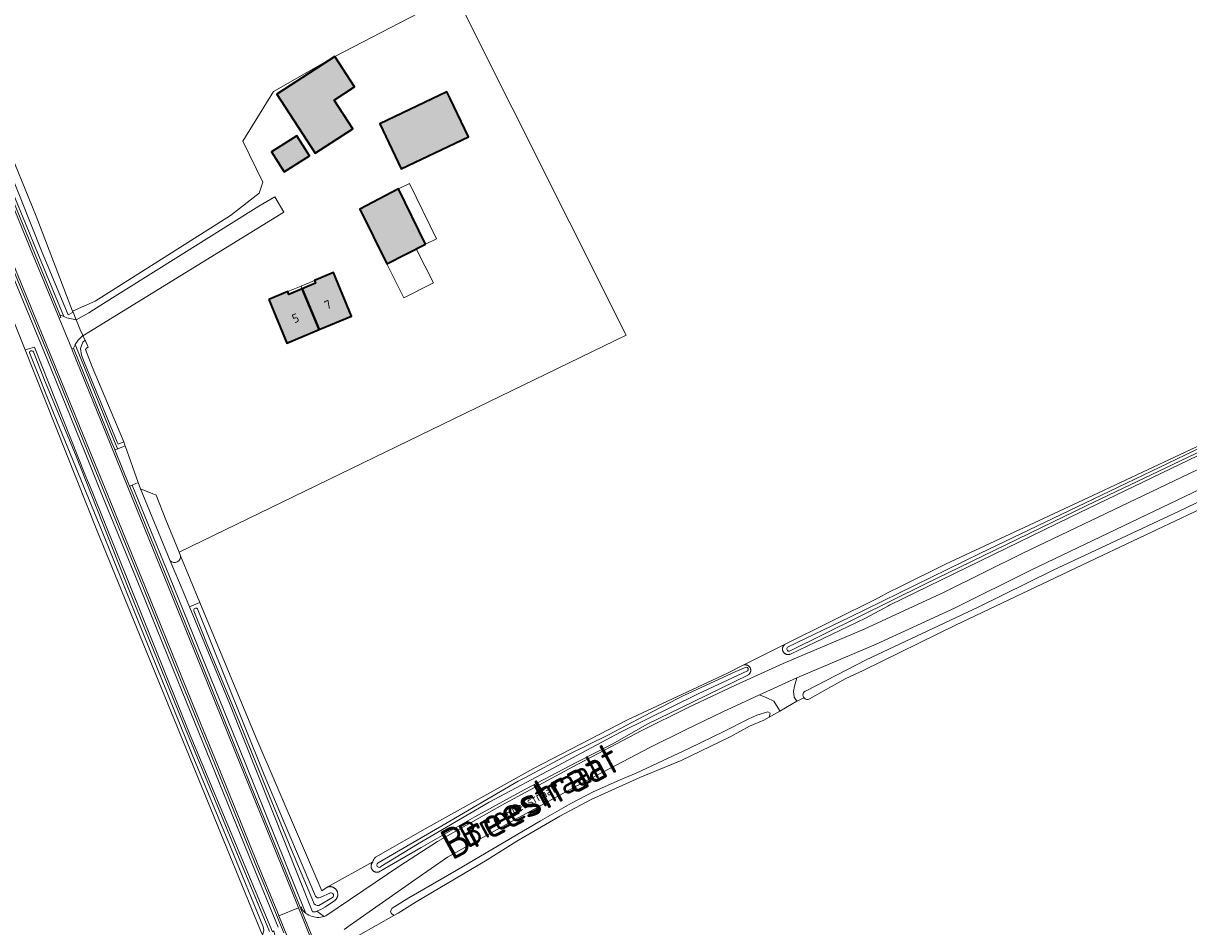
# Model space of a CAD drawing. Header units: metres. Extents: x 200031 to 204075, y 460125 to 464703.
# Tile 139 of 178: x 203114 to 203350, y 462509 to 462692. Entities that reach past the tile are written whole.
import ezdxf
from ezdxf.enums import TextEntityAlignment as Align

# ---------------------------------------------------------------- set-up
doc = ezdxf.new("R2010")
doc.units = ezdxf.units.M
doc.header["$LTSCALE"] = 2
for name, color, linetype, lineweight in [('B-WE-GR-GRAS-GV', 253, 'Continuous', 13), ('B-WE-OG-BEBOUWING-GV', 253, 'Continuous', 35), ('B-WE-OG-BEBOUWING-T18', 253, 'Continuous', 18), ('B-WE-OG-BEBOUWING_LUIFEL-GV', 253, 'Continuous', 18), ('B-WE-OG-TERREIN_CULTUURSCHEIDING-GV', 253, 'Continuous', 18), ('B-WE-OG-TERREIN_ERF-GV', 253, 'Continuous', 18), ('B-WE-OG-TOPOGRAFIE-T18', 250, 'Continuous', 18), ('B-WE-OG-TOPOGRAFIE-T25_2000', 250, 'Continuous', 18), ('B-WE-OG-TOPOGRAFIE-T25_2500', 250, 'Continuous', 18), ('B-WE-OG-WATER-GV', 253, 'Continuous', 18), ('B-WE-OG-WATER_GREPPEL-GV', 253, 'Continuous', 18), ('B-WE-OG-WATER_SLOOT-GV', 253, 'Continuous', 18), ('B-WE-OG-WEG-GV', 253, 'Continuous', 18), ('B-WE-VH-VERHARDING_ASFALT-GV', 253, 'Continuous', 18), ('B-WE-VH-VERHARDING_BETON-A', 254, 'Continuous', 25), ('B-WE-VH-VERHARDING_BETONSTRAATSTEEN-GV', 253, 'Continuous', 18), ('B-WE-VH-VERHARDING_FUNDERING_ZAND-GV', 253, 'Continuous', 18), ('B-WE-VH-VERHARDING_GRASBETONSTEEN-GV', 253, 'Continuous', 18)]:
    doc.layers.add(name, color=color, linetype=linetype, lineweight=lineweight)
doc.styles.add('NLCS-ISO-M1000-T18', font='NLCS-ISO.ttf', dxfattribs={"height": 1.8})
doc.styles.add('NLCS-ISO-M2000-T25', font='NLCS-ISO.ttf', dxfattribs={"height": 5})
doc.styles.add('NLCS-ISO-M2500-T25', font='NLCS-ISO.ttf', dxfattribs={"height": 6.25})

msp = doc.modelspace()

# ---------------------------------------------------------------- hatches: boundary and pattern name
at = {"layer": 'B-WE-VH-VERHARDING_BETON-A'}
h = msp.add_hatch(color=256, dxfattribs=at)
h.dxf.hatch_style = 1
h.paths.add_polyline_path([(203176.907, 462685.037), (203165.122, 462677.414), (203172.883, 462665.428), (203180.522, 462670.366), (203176.757, 462676.182), (203180.903, 462678.866)])
h = msp.add_hatch(color=256, dxfattribs=at)
h.dxf.hatch_style = 1
h.paths.add_polyline_path([(203200.231, 462676.506), (203199.598, 462677.83), (203186.006, 462671.348), (203190.365, 462662.234), (203203.944, 462668.731)])
h = msp.add_hatch(color=256, dxfattribs=at)
h.dxf.hatch_style = 1
h.paths.add_polyline_path([(203166.64, 462661.67), (203171.74, 462664.88), (203169.2, 462668.91), (203164.1, 462665.69)])
h = msp.add_hatch(color=256, dxfattribs=at)
h.dxf.hatch_style = 1
h.paths.add_polyline_path([(203195.231, 462646.983), (203189.82, 462658.183), (203181.937, 462654.098), (203187.422, 462643.025)])
h = msp.add_hatch(color=256, dxfattribs=at)
h.dxf.hatch_style = 1
h.paths.add_polyline_path([(203170.295, 462637.945), (203173.751, 462629.678), (203180.305, 462632.411), (203176.627, 462641.234), (203172.751, 462639.618), (203172.981, 462639.065)])
h = msp.add_hatch(color=256, dxfattribs=at)
h.dxf.hatch_style = 1
h.paths.add_polyline_path([(203163.528, 462635.774), (203167.206, 462626.949), (203173.751, 462629.678), (203170.295, 462637.945), (203167.609, 462636.826), (203167.379, 462637.379)])

# ---------------------------------------------------------------- linework, layer by layer
at = {"layer": 'B-WE-GR-GRAS-GV', "flags": 128}
for points in [[(203103.211, 462684.812), (203116.414, 462652.667), (203123.794, 462633.402), (203128.367, 462635.481), (203155.751, 462652.812), (203161.572, 462657.309), (203162.313, 462659.573), (203158.241, 462667.877), (203164.482, 462677.947), (203176.907, 462685.037), (203201.284, 462697.73), (203235.917, 462628.555), (203145.37, 462584.61), (203145.67, 462583.885), (203149.59, 462574.426), (203160.91, 462547.11), (203174.272, 462516.022), (203175.337, 462516.741), (203184.617, 462521.848)], [(203571.756, 462650.838), (203570.835, 462653.274), (203569.655, 462654.857), (203568.373, 462656.285), (203566.451, 462658.475), (203552.344, 462675.686), (203545.328, 462684.417), (203528.682, 462677.054), (203513.764, 462669.783), (203500.789, 462663.952), (203495.206, 462661.262), (203444.6, 462636.946), (203398.795, 462615.353), (203388.33, 462610.408), (203379.119, 462606.055), (203354.577, 462594.457), (203332.31, 462583.925), (203302.588, 462569.799), (203283.934, 462560.652), (203280.237, 462558.931), (203273.044, 462554.882)], [(203161.843, 462507.975), (203128.729, 462589.054), (203114.194, 462625.562), (203111.766, 462631.661), (203092.967, 462678.879), (203024.408, 462650.172), (203024.201, 462650.086)], [(203185.126, 462522.796), (203195.201, 462528.577), (203217.145, 462540.806), (203236.176, 462550.652), (203256.418, 462560.08), (203259.752, 462561.749), (203267.98, 462565.868), (203286.992, 462575.386), (203288.99, 462576.406), (203291.471, 462577.644), (203300.609, 462582.183), (203330.535, 462596.172), (203368.807, 462614.095)], [(203143.579, 462582.838), (203146.153, 462576.64), (203147.444, 462573.534), (203149.59, 462574.426)], [(203149.59, 462574.426), (203145.67, 462583.885)], [(203271.944, 462555.071), (203270.504, 462554.401), (203267.036, 462552.409), (203264.848, 462551.153), (203263.791, 462550.549), (203260.891, 462549.342), (203256.964, 462547.229), (203247.038, 462542.379), (203238.701, 462538.939), (203228.793, 462534.532), (203222.45, 462531.152), (203213.766, 462526.058), (203207.725, 462522.285), (203199.66, 462517.517), (203193.377, 462513.804), (203189.753, 462511.48), (203188.846, 462511.028), (203181.673, 462506.926), (203180.76, 462506.198)]]:
    msp.add_lwpolyline(points, dxfattribs=at)
at = {"layer": 'B-WE-GR-GRAS-GV'}
for points in [[(203145.67, 462583.885, -0.7039586), (203143.579, 462582.838)], [(203273.044, 462554.882, -0.3499772), (203271.944, 462555.071)], [(203184.617, 462521.848, -0.2210164), (203185.126, 462522.796)]]:
    msp.add_lwpolyline(points, format="xyb", dxfattribs=at)
at = {"layer": 'B-WE-OG-BEBOUWING-GV', "flags": 128}
for points in [[(203176.907, 462685.037), (203165.122, 462677.414), (203172.883, 462665.428), (203180.522, 462670.366), (203176.757, 462676.182), (203180.903, 462678.866)], [(203200.231, 462676.506), (203199.598, 462677.83), (203186.006, 462671.348), (203190.365, 462662.234), (203203.944, 462668.731)], [(203166.64, 462661.67), (203171.74, 462664.88), (203169.2, 462668.91), (203164.1, 462665.69)], [(203195.231, 462646.983), (203189.82, 462658.183), (203181.937, 462654.098), (203187.422, 462643.025)], [(203170.295, 462637.945), (203173.751, 462629.678), (203180.305, 462632.411), (203176.627, 462641.234), (203172.751, 462639.618), (203172.981, 462639.065)], [(203163.528, 462635.774), (203167.206, 462626.949), (203173.751, 462629.678), (203170.295, 462637.945), (203167.609, 462636.826), (203167.379, 462637.379)]]:
    msp.add_lwpolyline(points, close=True, dxfattribs=at)
at = {"layer": 'B-WE-OG-BEBOUWING_LUIFEL-GV', "flags": 128}
for points in [[(203189.82, 462658.183), (203195.231, 462646.983), (203197.466, 462648.063), (203192.055, 462659.263)], [(203187.422, 462643.025), (203190.906, 462636.151), (203196.866, 462639.171), (203193.382, 462646.046)], [(203170.295, 462637.945), (203172.981, 462639.065), (203172.751, 462639.618), (203170.065, 462638.499)], [(203167.609, 462636.826), (203170.295, 462637.945), (203170.065, 462638.499), (203167.379, 462637.379)]]:
    msp.add_lwpolyline(points, close=True, dxfattribs=at)
at = {"layer": 'B-WE-OG-TERREIN_CULTUURSCHEIDING-GV', "flags": 128}
for points in [[(203021.13, 462877.715), (203027.272, 462862.701), (203038.425, 462835.623), (203044.558, 462820.774), (203050.774, 462805.617), (203056.565, 462791.443), (203064.001, 462773.453), (203071.354, 462755.566), (203078.823, 462737.362), (203086.603, 462718.461), (203094.41, 462699.563), (203101.878, 462681.357), (203109.252, 462663.315), (203116.734, 462645.1), (203121.984, 462632.346), (203122.651, 462632.072), (203124.487, 462631.665), (203123.876, 462633.196), (203122.919, 462632.715), (203117.594, 462645.305), (203101.797, 462684.898), (203101.682, 462685.194), (203095.706, 462700.55), (203095.019, 462702.173)], [(203165.44, 462508.674), (203160.225, 462521.341), (203160.224, 462521.343), (203145.117, 462558.551), (203137.58, 462577.074), (203130.01, 462595.589), (203130.009, 462595.591), (203126.309, 462604.737), (203118.605, 462623.689), (203110.81, 462642.667)], [(203111.766, 462631.661), (203114.194, 462625.562), (203116.041, 462626.138), (203126.298, 462600.377), (203127.752, 462596.918), (203147.609, 462547.56), (203164.277, 462507.674)]]:
    msp.add_lwpolyline(points, dxfattribs=at)
for points in [[(203125.809, 462628.41), (203124.948, 462627.544), (203124.334, 462626.653), (203132.305, 462607.011), (203132.898, 462605.612), (203132.902, 462605.602), (203132.93, 462605.532), (203134.434, 462606.146), (203134.397, 462606.251), (203134.181, 462606.957), (203132.998, 462606.509), (203132.845, 462606.879), (203126.175, 462622.984), (203125.615, 462624.481), (203125.38, 462625.841), (203125.835, 462627.143), (203126.3, 462627.55), (203125.884, 462628.454)], [(203172.631, 462510.712), (203172.981, 462510.651), (203173.336, 462510.621), (203173.691, 462510.623), (203174.045, 462510.655), (203174.395, 462510.718), (203174.738, 462510.811), (203173.252, 462511.86), (203173.012, 462511.75), (203172.399, 462511.731), (203155.631, 462553.836), (203147.444, 462573.534), (203146.153, 462576.64), (203143.579, 462582.838), (203137.514, 462597.444), (203137.073, 462598.69), (203135.884, 462598.205), (203143.436, 462579.677), (203151.008, 462561.02), (203151.008, 462561.018), (203158.708, 462541.916), (203171.058, 462511.432), (203171.321, 462511.249), (203171.63, 462511.072), (203171.953, 462510.923), (203172.287, 462510.802)]]:
    msp.add_lwpolyline(points, close=True, dxfattribs=at)
at = {"layer": 'B-WE-OG-TERREIN_ERF-GV', "flags": 128}
for points in [[(203134.181, 462606.957), (203134.397, 462606.251), (203134.434, 462606.146), (203137.073, 462598.69), (203137.514, 462597.444), (203140.681, 462596.15), (203142.654, 462591.163), (203145.37, 462584.61), (203235.917, 462628.555), (203201.284, 462697.73), (203176.907, 462685.037), (203164.482, 462677.947), (203158.241, 462667.877), (203162.313, 462659.573), (203161.572, 462657.309), (203155.751, 462652.812), (203128.367, 462635.481), (203123.794, 462633.402), (203123.876, 462633.196), (203124.487, 462631.665), (203127.054, 462633.105), (203128.957, 462634.319), (203161.525, 462654.681), (203164.774, 462656.587), (203166.598, 462653.478), (203127.43, 462629.381), (203125.884, 462628.454), (203126.3, 462627.55), (203126.958, 462626.12), (203126.592, 462625.941), (203126.418, 462625.627), (203127.74, 462622.168)], [(203176.907, 462685.037), (203180.903, 462678.866), (203176.757, 462676.182), (203180.522, 462670.366), (203172.883, 462665.428), (203165.122, 462677.414)], [(203200.231, 462676.506), (203203.944, 462668.731), (203190.365, 462662.234), (203186.006, 462671.348), (203199.598, 462677.83)], [(203171.74, 462664.88), (203166.64, 462661.67), (203164.1, 462665.69), (203169.2, 462668.91)], [(203181.937, 462654.098), (203189.82, 462658.183), (203195.231, 462646.983), (203187.422, 462643.025)], [(203170.295, 462637.945), (203172.981, 462639.065), (203172.751, 462639.618), (203176.627, 462641.234), (203180.305, 462632.411), (203173.751, 462629.678), (203167.206, 462626.949), (203163.528, 462635.774), (203167.379, 462637.379), (203167.609, 462636.826)]]:
    msp.add_lwpolyline(points, close=True, dxfattribs=at)
at = {"layer": 'B-WE-OG-WATER-GV', "flags": 128}
for points in [[(203378.195, 462607.414), (203362.693, 462600), (203347.877, 462592.918), (203322.413, 462580.975), (203307.2, 462573.46), (203284.512, 462562.785), (203272.357, 462556.523)], [(203273.044, 462554.882), (203280.237, 462558.931), (203283.934, 462560.652), (203302.588, 462569.799), (203332.31, 462583.925), (203354.577, 462594.457), (203379.119, 462606.055)], [(203145.67, 462583.885), (203145.37, 462584.61), (203142.654, 462591.163), (203140.681, 462596.15), (203137.514, 462597.444), (203143.579, 462582.838)]]:
    msp.add_lwpolyline(points, dxfattribs=at)
at = {"layer": 'B-WE-OG-WATER-GV'}
for points in [[(203143.579, 462582.838, 0.7039586), (203145.67, 462583.885)], [(203272.357, 462556.523, 0.5484109), (203271.944, 462555.071)], [(203271.944, 462555.071, 0.3499772), (203273.044, 462554.882)]]:
    msp.add_lwpolyline(points, format="xyb", dxfattribs=at)
at = {"layer": 'B-WE-OG-WATER_GREPPEL-GV', "flags": 128}
for points in [[(203101.682, 462685.194), (203101.797, 462684.898), (203117.594, 462645.305), (203122.919, 462632.715), (203123.876, 462633.196), (203123.794, 462633.402), (203116.414, 462652.667), (203103.211, 462684.812), (203103.156, 462685.832), (203103.116, 462686.575)], [(203115.114, 462624.833), (203120.068, 462612.513), (203129.764, 462588.763), (203138.388, 462567.319), (203147.997, 462543.64), (203155.905, 462524.55), (203162.344, 462508.883)], [(203163.699, 462507.733), (203157.542, 462522.573), (203146.624, 462548.811), (203135.189, 462577.03), (203124.361, 462604.383), (203118.088, 462619.469), (203115.841, 462625.176)]]:
    msp.add_lwpolyline(points, dxfattribs=at)
msp.add_lwpolyline([(203134.181, 462606.957), (203127.74, 462622.168), (203126.418, 462625.627), (203126.592, 462625.941), (203126.958, 462626.12), (203126.3, 462627.55), (203125.835, 462627.143), (203125.38, 462625.841), (203125.615, 462624.481), (203126.175, 462622.984), (203132.845, 462606.879), (203132.998, 462606.509)], close=True, dxfattribs=at)
at = {"layer": 'B-WE-OG-WATER_GREPPEL-GV'}
for points in [[(203115.841, 462625.176, 1.0323111), (203115.114, 462624.833)], [(203162.344, 462508.883, -0.2426029), (203162.219, 462507.065)]]:
    msp.add_lwpolyline(points, format="xyb", dxfattribs=at)
at = {"layer": 'B-WE-OG-WATER_SLOOT-GV', "flags": 128}
for points in [[(203268.601, 462565.351), (203281.221, 462571.445), (203307.65, 462584.393), (203333.849, 462596.943), (203357.5, 462608.289), (203381.696, 462619.703), (203390.41, 462624.011), (203405, 462631.002), (203423.821, 462640.059), (203444.428, 462649.99), (203464.737, 462659.6), (203480.017, 462666.896), (203499.703, 462676.31), (203518.878, 462685.448), (203531.109, 462691.137)], [(203531.46, 462690.336), (203519.034, 462684.592), (203501.394, 462676.35), (203486.895, 462669.354), (203470.651, 462661.589), (203455.086, 462654.407), (203437.225, 462645.747), (203418.07, 462636.461), (203406.479, 462630.997), (203394.727, 462625.321), (203390.353, 462623.051), (203362.78, 462610.077), (203329.175, 462594.05), (203296.555, 462578.16), (203269.004, 462564.54)], [(203269.004, 462564.54), (203296.555, 462578.16), (203329.175, 462594.05), (203362.78, 462610.077), (203390.353, 462623.051), (203394.727, 462625.321), (203406.479, 462630.997), (203418.07, 462636.461), (203437.225, 462645.747), (203455.086, 462654.407), (203470.651, 462661.589), (203486.895, 462669.354), (203501.394, 462676.35), (203519.034, 462684.592), (203531.46, 462690.336)], [(203163.069, 462505.99), (203162.787, 462505.693), (203163.044, 462505.07), (203164.758, 462507.074), (203164.55, 462507.912), (203164.277, 462507.674), (203147.609, 462547.56), (203127.752, 462596.918), (203126.298, 462600.377), (203116.041, 462626.138), (203114.194, 462625.562), (203128.729, 462589.054), (203161.843, 462507.975), (203162.219, 462507.065)], [(203162.344, 462508.883), (203155.905, 462524.55), (203147.997, 462543.64), (203138.388, 462567.319), (203129.764, 462588.763), (203120.068, 462612.513), (203115.114, 462624.833)], [(203115.841, 462625.176), (203118.088, 462619.469), (203124.361, 462604.383), (203135.189, 462577.03), (203146.624, 462548.811), (203157.542, 462522.573), (203163.699, 462507.733)], [(203390.41, 462624.011), (203381.696, 462619.703), (203357.5, 462608.289), (203333.849, 462596.943), (203307.65, 462584.393), (203281.221, 462571.445), (203268.601, 462565.351)], [(203368.807, 462614.095), (203330.535, 462596.172), (203300.609, 462582.183), (203291.471, 462577.644), (203288.99, 462576.406), (203286.992, 462575.386), (203267.98, 462565.868), (203267.929, 462565.824), (203267.88, 462565.778), (203267.835, 462565.728), (203267.793, 462565.676), (203267.753, 462565.622), (203267.717, 462565.565), (203267.685, 462565.506), (203267.656, 462565.445), (203267.631, 462565.383), (203267.609, 462565.32), (203267.591, 462565.255), (203267.577, 462565.189), (203267.568, 462565.123), (203267.562, 462565.056), (203267.56, 462564.989), (203267.562, 462564.921), (203267.568, 462564.854), (203267.578, 462564.788), (203267.592, 462564.722), (203267.61, 462564.658), (203267.631, 462564.594), (203267.657, 462564.532), (203267.686, 462564.471), (203267.718, 462564.413), (203267.755, 462564.356), (203267.794, 462564.301), (203267.836, 462564.249), (203267.882, 462564.2), (203267.93, 462564.154), (203267.981, 462564.11), (203268.035, 462564.069), (203268.091, 462564.032), (203268.149, 462563.998), (203268.209, 462563.968), (203268.271, 462563.941), (203268.334, 462563.918), (203268.398, 462563.899), (203268.464, 462563.884), (203268.53, 462563.872), (203268.596, 462563.865), (203268.664, 462563.862), (203268.731, 462563.862), (203268.798, 462563.867), (203268.864, 462563.875), (203268.93, 462563.888), (203268.996, 462563.904), (203269.06, 462563.924), (203269.122, 462563.948), (203269.163, 462563.966), (203284.374, 462571.23), (203289.03, 462573.738), (203289.268, 462573.865), (203325.815, 462591.724), (203359.043, 462607.721)], [(203172.568, 462513.676), (203168.144, 462524.321), (203162.445, 462538.169), (203157.47, 462550.513), (203151.209, 462565.58), (203148.327, 462572.688)], [(203148.327, 462572.688), (203151.209, 462565.58), (203157.47, 462550.513), (203162.445, 462538.169), (203168.144, 462524.321), (203172.568, 462513.676)], [(203149.108, 462573.158), (203154.477, 462559.66), (203162.594, 462539.482), (203166.664, 462529.855)], [(203173.011, 462514.924), (203166.664, 462529.855), (203162.594, 462539.482), (203154.477, 462559.66), (203149.108, 462573.158)], [(203184.617, 462521.848), (203184.579, 462521.81), (203184.532, 462521.758), (203184.488, 462521.704), (203184.448, 462521.647), (203184.411, 462521.588), (203184.377, 462521.528), (203184.347, 462521.465), (203184.321, 462521.401), (203184.298, 462521.335), (203184.279, 462521.268), (203184.264, 462521.2), (203184.253, 462521.131), (203184.246, 462521.062), (203184.243, 462520.993), (203184.244, 462520.923), (203184.249, 462520.854), (203184.258, 462520.785), (203184.27, 462520.716), (203184.287, 462520.649), (203184.308, 462520.582), (203184.332, 462520.517), (203184.36, 462520.453), (203184.392, 462520.392), (203184.427, 462520.332), (203184.466, 462520.274), (203184.508, 462520.218), (203184.552, 462520.165), (203184.6, 462520.115), (203184.651, 462520.067), (203184.705, 462520.022), (203184.76, 462519.981), (203184.819, 462519.943), (203184.879, 462519.908), (203184.941, 462519.877), (203185.005, 462519.849), (203185.07, 462519.825), (203185.137, 462519.805), (203185.204, 462519.789), (203185.273, 462519.777), (203185.342, 462519.768), (203185.411, 462519.764), (203185.481, 462519.764), (203185.55, 462519.767), (203185.62, 462519.775), (203185.688, 462519.787), (203185.756, 462519.802), (203194.36, 462524.751), (203205.224, 462531.001), (203215.248, 462536.452), (203225.924, 462542.04), (203233.057, 462545.71), (203235.068, 462546.841), (203240.187, 462549.786), (203249.488, 462554.257), (203260.668, 462559.786), (203260.682, 462559.796), (203260.734, 462559.836), (203260.784, 462559.88), (203260.831, 462559.926), (203260.875, 462559.976), (203260.917, 462560.028), (203260.955, 462560.082), (203260.99, 462560.138), (203261.021, 462560.197), (203261.048, 462560.257), (203261.072, 462560.319), (203261.093, 462560.382), (203261.109, 462560.447), (203261.121, 462560.512), (203261.13, 462560.577), (203261.135, 462560.644), (203261.135, 462560.71), (203261.132, 462560.776), (203261.124, 462560.842), (203261.113, 462560.907), (203261.097, 462560.972), (203261.078, 462561.036), (203261.055, 462561.098), (203261.029, 462561.158), (203260.998, 462561.217), (203260.965, 462561.275), (203260.927, 462561.33), (203260.887, 462561.382), (203260.844, 462561.432), (203260.797, 462561.48), (203260.748, 462561.524), (203260.696, 462561.565), (203260.642, 462561.604), (203260.585, 462561.639), (203260.527, 462561.67), (203260.467, 462561.698), (203260.405, 462561.722), (203260.342, 462561.742), (203260.278, 462561.759), (203260.213, 462561.772), (203260.147, 462561.78), (203260.081, 462561.785), (203260.014, 462561.786), (203259.948, 462561.783), (203259.882, 462561.775), (203259.817, 462561.764), (203259.752, 462561.749), (203256.418, 462560.08)], [(203214.044, 462538.221), (203215.349, 462538.906), (203223.947, 462543.499), (203232.333, 462547.622), (203239.49, 462551.38), (203246.383, 462554.958), (203247.716, 462555.646), (203258.107, 462560.462), (203260.213, 462561.343)], [(203260.213, 462561.343), (203258.107, 462560.462), (203247.716, 462555.646)], [(203256.418, 462560.08), (203236.176, 462550.652), (203217.145, 462540.806), (203195.201, 462528.577), (203185.126, 462522.796)], [(203260.491, 462560.579), (203250.511, 462555.914), (203234.744, 462548.151), (203222.136, 462541.373), (203208.191, 462533.966), (203193.633, 462525.44), (203186.236, 462520.9)], [(203186.236, 462520.9), (203193.633, 462525.44), (203208.191, 462533.966), (203222.136, 462541.373), (203234.744, 462548.151), (203250.511, 462555.914), (203260.491, 462560.579)], [(203247.716, 462555.646), (203246.383, 462554.958), (203239.49, 462551.38), (203232.333, 462547.622), (203223.947, 462543.499), (203215.349, 462538.906), (203214.044, 462538.221), (203199.349, 462529.643), (203185.663, 462521.668)], [(203185.663, 462521.668), (203199.349, 462529.643), (203214.044, 462538.221)], [(203166.664, 462529.855), (203173.011, 462514.924)], [(203176.435, 462514.618), (203173.688, 462513.033)], [(203173.688, 462513.033), (203176.435, 462514.618)], [(203173.898, 462514.638), (203176.001, 462515.628)], [(203176.001, 462515.628), (203173.898, 462514.638)]]:
    msp.add_lwpolyline(points, dxfattribs=at)
at = {"layer": 'B-WE-OG-WATER_SLOOT-GV'}
for points in [[(203115.114, 462624.833, -1.0323111), (203115.841, 462625.176)], [(203148.327, 462572.688, -0.7283411), (203149.108, 462573.158)], [(203149.108, 462573.158, 0.7283411), (203148.327, 462572.688)], [(203269.004, 462564.54, -0.7718598), (203268.601, 462565.351)], [(203268.601, 462565.351, 0.7718598), (203269.004, 462564.54)], [(203260.213, 462561.343, -0.7166886), (203260.491, 462560.579)], [(203260.491, 462560.579, 0.7166886), (203260.213, 462561.343)], [(203185.126, 462522.796, 0.2210164), (203184.617, 462521.848)], [(203186.236, 462520.9, -1.1609247), (203185.663, 462521.668)], [(203185.663, 462521.668, 1.1609247), (203186.236, 462520.9)], [(203173.688, 462513.033, -0.3829232), (203172.568, 462513.676)], [(203172.568, 462513.676, 0.3829232), (203173.688, 462513.033)], [(203173.011, 462514.924, 0.4109109), (203173.898, 462514.638)], [(203173.898, 462514.638, -0.4109109), (203173.011, 462514.924)], [(203176.001, 462515.628, -0.7556139), (203176.435, 462514.618)], [(203176.435, 462514.618, 0.7556139), (203176.001, 462515.628)], [(203162.219, 462507.065, 0.2426029), (203162.344, 462508.883)]]:
    msp.add_lwpolyline(points, format="xyb", dxfattribs=at)
at = {"layer": 'B-WE-OG-WATER_SLOOT-GV', "flags": 128}
for points in [[(203175.337, 462516.741), (203174.272, 462516.022), (203160.91, 462547.11), (203149.59, 462574.426), (203147.444, 462573.534), (203155.631, 462553.836), (203172.399, 462511.731), (203173.012, 462511.75), (203173.252, 462511.86), (203174.033, 462512.219), (203174.981, 462512.785), (203176.883, 462514.024), (203176.937, 462514.068), (203176.997, 462514.12), (203177.054, 462514.176), (203177.107, 462514.234), (203177.158, 462514.295), (203177.206, 462514.359), (203177.25, 462514.425), (203177.291, 462514.493), (203177.329, 462514.563), (203177.363, 462514.635), (203177.393, 462514.708), (203177.42, 462514.783), (203177.443, 462514.859), (203177.462, 462514.936), (203177.477, 462515.014), (203177.488, 462515.093), (203177.495, 462515.172), (203177.498, 462515.251), (203177.497, 462515.331), (203177.492, 462515.41), (203177.484, 462515.489), (203177.471, 462515.567), (203177.454, 462515.645), (203177.434, 462515.722), (203177.409, 462515.797), (203177.381, 462515.872), (203177.349, 462515.944), (203177.313, 462516.015), (203177.274, 462516.085), (203177.232, 462516.152), (203177.186, 462516.217), (203177.137, 462516.279), (203177.085, 462516.339), (203177.03, 462516.396), (203176.972, 462516.451), (203176.911, 462516.502), (203176.848, 462516.55), (203176.783, 462516.596), (203176.715, 462516.637), (203176.646, 462516.676), (203176.574, 462516.71), (203176.501, 462516.741), (203176.426, 462516.769), (203176.351, 462516.792), (203176.274, 462516.812), (203176.196, 462516.828), (203176.117, 462516.84), (203176.038, 462516.848), (203175.959, 462516.852), (203175.879, 462516.852), (203175.8, 462516.848), (203175.721, 462516.839), (203175.642, 462516.827), (203175.565, 462516.812), (203175.488, 462516.792), (203175.412, 462516.768)], [(203188.846, 462511.028), (203189.753, 462511.48), (203193.377, 462513.804), (203199.66, 462517.517), (203207.725, 462522.285), (203213.766, 462526.058), (203222.45, 462531.152), (203228.793, 462534.532), (203238.701, 462538.939), (203247.038, 462542.379), (203256.964, 462547.229), (203260.891, 462549.342), (203263.791, 462550.549), (203264.848, 462551.153), (203265.09, 462551.998), (203264.606, 462552.269), (203262.341, 462551.605), (203260.589, 462550.79), (203255.817, 462548.376), (203248.628, 462544.845), (203237.948, 462539.817), (203235.139, 462538.67), (203229.188, 462536.074), (203224.718, 462533.66), (203218.526, 462530.158), (203201.503, 462520.114), (203191.868, 462514.561), (203188.514, 462512.506), (203188.152, 462511.903), (203188.303, 462511.48)]]:
    msp.add_lwpolyline(points, close=True, dxfattribs=at)
at = {"layer": 'B-WE-OG-WEG-GV', "flags": 128}
for points in [[(203020.554, 462877.539), (203026.717, 462862.473), (203032.524, 462848.386), (203037.87, 462835.394), (203044.003, 462820.545), (203050.219, 462805.389), (203056.01, 462791.215), (203063.446, 462773.224), (203070.799, 462755.338), (203078.268, 462737.134), (203086.048, 462718.232), (203093.855, 462699.334), (203101.323, 462681.129), (203108.697, 462663.088), (203116.179, 462644.872), (203121.204, 462632.666), (203121.984, 462632.346), (203116.734, 462645.1), (203109.252, 462663.315), (203101.878, 462681.357), (203094.41, 462699.563)], [(203548.85, 462686.199), (203551.401, 462687.413), (203550.437, 462688.982), (203590.289, 462708.387), (203588.412, 462710.611), (203499.968, 462668.038), (203318.005, 462581.034), (203302.388, 462573.265), (203286.55, 462565.959), (203270.504, 462559.12), (203270.009, 462557.467), (203269.762, 462556.379), (203269.91, 462555.242), (203270.504, 462554.401), (203271.944, 462555.071)], [(203174.738, 462510.811), (203175.072, 462510.934), (203182.559, 462516.018), (203190.093, 462521.034), (203197.672, 462525.98), (203211.322, 462533.67), (203225.089, 462541.147), (203238.971, 462548.409), (203248.483, 462553.12), (203258.069, 462557.678), (203267.726, 462562.083), (203284.128, 462569.034), (203300.313, 462576.477), (203316.266, 462584.404), (203498.328, 462671.455)], [(203110.81, 462642.667), (203118.605, 462623.689), (203126.309, 462604.737), (203130.009, 462595.591), (203130.01, 462595.589), (203137.58, 462577.074), (203145.117, 462558.551), (203160.224, 462521.343), (203160.225, 462521.341), (203165.44, 462508.674)], [(203166.584, 462507.471), (203165.92, 462509.086), (203165.212, 462510.804), (203163.042, 462516.076), (203160.78, 462521.569), (203153.403, 462539.724), (203145.673, 462558.777), (203138.136, 462577.301), (203130.565, 462595.816), (203126.865, 462604.962), (203119.16, 462623.916), (203111.365, 462642.896)], [(203359.043, 462607.721), (203325.815, 462591.724), (203289.268, 462573.865), (203289.03, 462573.738), (203284.374, 462571.23), (203269.163, 462563.966), (203269.122, 462563.948), (203269.06, 462563.924), (203268.996, 462563.904), (203268.93, 462563.888), (203268.864, 462563.875), (203268.798, 462563.867), (203268.731, 462563.862), (203268.664, 462563.862), (203268.596, 462563.865), (203268.53, 462563.872), (203268.464, 462563.884), (203268.398, 462563.899), (203268.334, 462563.918), (203268.271, 462563.941), (203268.209, 462563.968), (203268.149, 462563.998), (203268.091, 462564.032), (203268.035, 462564.069), (203267.981, 462564.11), (203267.93, 462564.154), (203267.882, 462564.2), (203267.836, 462564.249), (203267.794, 462564.301), (203267.755, 462564.356), (203267.718, 462564.413), (203267.686, 462564.471), (203267.657, 462564.532), (203267.631, 462564.594), (203267.61, 462564.658), (203267.592, 462564.722), (203267.578, 462564.788), (203267.568, 462564.854), (203267.562, 462564.921), (203267.56, 462564.989), (203267.562, 462565.056), (203267.568, 462565.123), (203267.577, 462565.189), (203267.591, 462565.255), (203267.609, 462565.32), (203267.631, 462565.383), (203267.656, 462565.445), (203267.685, 462565.506), (203267.717, 462565.565), (203267.753, 462565.622), (203267.793, 462565.676), (203267.835, 462565.728), (203267.88, 462565.778), (203267.929, 462565.824), (203267.98, 462565.868), (203259.752, 462561.749), (203259.817, 462561.764), (203259.882, 462561.775), (203259.948, 462561.783), (203260.014, 462561.786), (203260.081, 462561.785), (203260.147, 462561.78), (203260.213, 462561.772), (203260.278, 462561.759), (203260.342, 462561.742), (203260.405, 462561.722), (203260.467, 462561.698), (203260.527, 462561.67), (203260.585, 462561.639), (203260.642, 462561.604), (203260.696, 462561.565), (203260.748, 462561.524), (203260.797, 462561.48), (203260.844, 462561.432), (203260.887, 462561.382), (203260.927, 462561.33), (203260.965, 462561.275), (203260.998, 462561.217), (203261.029, 462561.158), (203261.055, 462561.098), (203261.078, 462561.036), (203261.097, 462560.972), (203261.113, 462560.907), (203261.124, 462560.842), (203261.132, 462560.776), (203261.135, 462560.71), (203261.135, 462560.644), (203261.13, 462560.577), (203261.121, 462560.512), (203261.109, 462560.447), (203261.093, 462560.382), (203261.072, 462560.319), (203261.048, 462560.257), (203261.021, 462560.197), (203260.99, 462560.138), (203260.955, 462560.082), (203260.917, 462560.028), (203260.875, 462559.976), (203260.831, 462559.926), (203260.784, 462559.88), (203260.734, 462559.836), (203260.682, 462559.796), (203260.668, 462559.786), (203249.488, 462554.257), (203240.187, 462549.786), (203235.068, 462546.841), (203233.057, 462545.71), (203225.924, 462542.04), (203215.248, 462536.452), (203205.224, 462531.001), (203194.36, 462524.751), (203185.756, 462519.802), (203185.688, 462519.787), (203185.62, 462519.775), (203185.55, 462519.767), (203185.481, 462519.764), (203185.411, 462519.764), (203185.342, 462519.768), (203185.273, 462519.777), (203185.204, 462519.789), (203185.137, 462519.805), (203185.07, 462519.825), (203185.005, 462519.849), (203184.941, 462519.877), (203184.879, 462519.908), (203184.819, 462519.943), (203184.76, 462519.981), (203184.705, 462520.022), (203184.651, 462520.067), (203184.6, 462520.115), (203184.552, 462520.165), (203184.508, 462520.218), (203184.466, 462520.274), (203184.427, 462520.332), (203184.392, 462520.392), (203184.36, 462520.453), (203184.332, 462520.517), (203184.308, 462520.582), (203184.287, 462520.649), (203184.27, 462520.716), (203184.258, 462520.785), (203184.249, 462520.854), (203184.244, 462520.923), (203184.243, 462520.993), (203184.246, 462521.062), (203184.253, 462521.131), (203184.264, 462521.2), (203184.279, 462521.268), (203184.298, 462521.335), (203184.321, 462521.401), (203184.347, 462521.465), (203184.377, 462521.528), (203184.411, 462521.588), (203184.448, 462521.647), (203184.488, 462521.704), (203184.532, 462521.758), (203184.579, 462521.81), (203184.617, 462521.848), (203175.337, 462516.741), (203175.412, 462516.768), (203175.488, 462516.792), (203175.565, 462516.812), (203175.642, 462516.827), (203175.721, 462516.839), (203175.8, 462516.848), (203175.879, 462516.852), (203175.959, 462516.852), (203176.038, 462516.848), (203176.117, 462516.84), (203176.196, 462516.828), (203176.274, 462516.812), (203176.351, 462516.792), (203176.426, 462516.769), (203176.501, 462516.741), (203176.574, 462516.71), (203176.646, 462516.676), (203176.715, 462516.637), (203176.783, 462516.596), (203176.848, 462516.55), (203176.911, 462516.502), (203176.972, 462516.451), (203177.03, 462516.396), (203177.085, 462516.339), (203177.137, 462516.279), (203177.186, 462516.217), (203177.232, 462516.152), (203177.274, 462516.085), (203177.313, 462516.015), (203177.349, 462515.944), (203177.381, 462515.872), (203177.409, 462515.797), (203177.434, 462515.722), (203177.454, 462515.645), (203177.471, 462515.567), (203177.484, 462515.489), (203177.492, 462515.41), (203177.497, 462515.331), (203177.498, 462515.251), (203177.495, 462515.172), (203177.488, 462515.093), (203177.477, 462515.014), (203177.462, 462514.936), (203177.443, 462514.859), (203177.42, 462514.783), (203177.393, 462514.708), (203177.363, 462514.635), (203177.329, 462514.563), (203177.291, 462514.493), (203177.25, 462514.425), (203177.206, 462514.359), (203177.158, 462514.295), (203177.107, 462514.234), (203177.054, 462514.176), (203176.997, 462514.12), (203176.937, 462514.068), (203176.883, 462514.024), (203174.981, 462512.785), (203174.033, 462512.219), (203173.252, 462511.86), (203174.738, 462510.811)], [(203272.357, 462556.523), (203284.512, 462562.785), (203307.2, 462573.46), (203322.413, 462580.975), (203347.877, 462592.918), (203362.693, 462600), (203378.195, 462607.414)], [(203188.303, 462511.48), (203188.152, 462511.903), (203188.514, 462512.506), (203191.868, 462514.561), (203201.503, 462520.114), (203218.526, 462530.158), (203224.718, 462533.66), (203229.188, 462536.074), (203235.139, 462538.67), (203237.948, 462539.817), (203248.628, 462544.845), (203255.817, 462548.376), (203260.589, 462550.79), (203262.341, 462551.605), (203264.606, 462552.269), (203265.09, 462551.998), (203264.848, 462551.153), (203267.036, 462552.409), (203267.031, 462552.446), (203266.672, 462553.016), (203265.797, 462554.408), (203264.394, 462555.081), (203262.899, 462555.731), (203255.456, 462552.257), (203248.058, 462548.691), (203240.704, 462545.033), (203226.933, 462537.83), (203213.276, 462530.414), (203199.735, 462522.789), (203193.118, 462518.255), (203186.539, 462513.667), (203179.998, 462509.026), (203178.773, 462508.148)], [(203180.76, 462506.198), (203181.673, 462506.926), (203188.846, 462511.028), (203188.303, 462511.48)]]:
    msp.add_lwpolyline(points, dxfattribs=at)
for points in [[(203132.898, 462605.612), (203132.305, 462607.011), (203124.334, 462626.653), (203124.311, 462626.619), (203123.987, 462625.912), (203131.751, 462606.781), (203132.346, 462605.378), (203132.375, 462605.306), (203132.93, 462605.532), (203132.902, 462605.602)], [(203135.329, 462597.978), (203135.354, 462597.917), (203142.88, 462579.451), (203150.452, 462560.794), (203158.152, 462541.691), (203159.851, 462537.499), (203165.494, 462523.578), (203169.906, 462512.683), (203170.058, 462512.744), (203170.275, 462512.202), (203170.504, 462511.93), (203170.756, 462511.68), (203171.03, 462511.452), (203171.058, 462511.432), (203158.708, 462541.916), (203151.008, 462561.018), (203151.008, 462561.02), (203143.436, 462579.677), (203135.884, 462598.205)]]:
    msp.add_lwpolyline(points, close=True, dxfattribs=at)
at = {"layer": 'B-WE-OG-WEG-GV'}
msp.add_lwpolyline([(203271.944, 462555.071, -0.5484109), (203272.357, 462556.523)], format="xyb", dxfattribs=at)
at = {"layer": 'B-WE-VH-VERHARDING_ASFALT-GV', "flags": 128}
for points in [[(203111.743, 462643.041), (203119.531, 462624.085), (203127.258, 462605.082), (203130.968, 462595.991), (203131.183, 462595.464), (203138.523, 462577.444), (203146.053, 462558.933), (203149.688, 462549.978), (203153.79, 462539.871), (203161.161, 462521.703), (203165.264, 462511.671), (203165.561, 462510.945), (203169.546, 462512.539), (203169.188, 462513.424), (203165.133, 462523.43), (203157.788, 462541.527), (203150.086, 462560.591), (203142.483, 462579.311), (203135.005, 462597.755), (203131.397, 462606.606), (203123.775, 462625.402), (203123.62, 462625.778), (203121.053, 462631.993), (203115.791, 462644.731), (203108.323, 462662.924)], [(203172.796, 462504.519), (203170.064, 462511.26), (203169.546, 462512.539), (203165.561, 462510.945), (203168.811, 462502.999)]]:
    msp.add_lwpolyline(points, dxfattribs=at)
at = {"layer": 'B-WE-VH-VERHARDING_BETONSTRAATSTEEN-GV', "flags": 128}
for points in [[(203125.884, 462628.454), (203127.43, 462629.381), (203166.598, 462653.478), (203164.774, 462656.587), (203161.525, 462654.681), (203128.957, 462634.319), (203127.054, 462633.105), (203124.487, 462631.665), (203125.606, 462629.059), (203125.631, 462629.005), (203125.853, 462628.521)], [(203125.853, 462628.521), (203125.631, 462629.005), (203125.606, 462629.059), (203124.487, 462631.665), (203122.651, 462632.072), (203121.984, 462632.346), (203121.204, 462632.666), (203121.417, 462632.147), (203121.089, 462632.008), (203121.053, 462631.993), (203123.62, 462625.778), (203123.965, 462625.904), (203123.987, 462625.912), (203124.311, 462626.619), (203124.334, 462626.653), (203124.948, 462627.544), (203125.809, 462628.41), (203125.884, 462628.454)]]:
    msp.add_lwpolyline(points, close=True, dxfattribs=at)
at = {"layer": 'B-WE-VH-VERHARDING_FUNDERING_ZAND-GV', "flags": 128}
for points in [[(203498.328, 462671.455), (203316.266, 462584.404), (203300.313, 462576.477), (203284.128, 462569.034), (203267.726, 462562.083), (203258.069, 462557.678), (203248.483, 462553.12), (203238.971, 462548.409), (203225.089, 462541.147), (203211.322, 462533.67), (203197.672, 462525.98), (203190.093, 462521.034), (203182.559, 462516.018), (203175.072, 462510.934), (203174.738, 462510.811), (203174.395, 462510.718), (203174.045, 462510.655), (203173.691, 462510.623), (203173.336, 462510.621), (203172.981, 462510.651), (203172.631, 462510.712), (203172.287, 462510.802), (203171.953, 462510.923), (203171.63, 462511.072), (203171.321, 462511.249), (203171.058, 462511.432), (203171.03, 462511.452), (203170.756, 462511.68), (203170.504, 462511.93), (203170.275, 462512.202), (203170.058, 462512.744), (203169.906, 462512.683), (203173.138, 462504.701)], [(203178.773, 462508.148), (203179.998, 462509.026), (203186.539, 462513.667), (203193.118, 462518.255), (203199.735, 462522.789), (203213.276, 462530.414), (203226.933, 462537.83), (203240.704, 462545.033), (203248.058, 462548.691), (203255.456, 462552.257), (203262.899, 462555.731), (203270.504, 462559.12), (203286.55, 462565.959), (203302.388, 462573.265), (203318.005, 462581.034), (203499.968, 462668.038)]]:
    msp.add_lwpolyline(points, dxfattribs=at)
for points in [[(203137.073, 462598.69), (203134.434, 462606.146), (203132.93, 462605.532), (203132.375, 462605.306), (203135.329, 462597.978), (203135.884, 462598.205)], [(203270.504, 462554.401), (203269.91, 462555.242), (203269.762, 462556.379), (203270.009, 462557.467), (203270.504, 462559.12), (203262.899, 462555.731), (203264.394, 462555.081), (203265.797, 462554.408), (203266.672, 462553.016), (203267.031, 462552.446), (203267.036, 462552.409)]]:
    msp.add_lwpolyline(points, close=True, dxfattribs=at)
at = {"layer": 'B-WE-VH-VERHARDING_GRASBETONSTEEN-GV', "flags": 128}
for points in [[(203085.663, 462718.037), (203093.483, 462699.167), (203100.932, 462680.992), (203108.323, 462662.924), (203115.791, 462644.731), (203121.053, 462631.993), (203121.089, 462632.008), (203121.417, 462632.147), (203121.204, 462632.666), (203116.179, 462644.872), (203108.697, 462663.088), (203101.323, 462681.129), (203093.855, 462699.334), (203086.048, 462718.232), (203078.268, 462737.134), (203070.799, 462755.338), (203063.446, 462773.224), (203056.01, 462791.215), (203050.219, 462805.389), (203044.003, 462820.545), (203037.87, 462835.394), (203032.524, 462848.386), (203026.717, 462862.473), (203020.554, 462877.539)], [(203111.365, 462642.896), (203119.16, 462623.916), (203126.865, 462604.962), (203130.565, 462595.816), (203138.136, 462577.301), (203145.673, 462558.777), (203153.403, 462539.724), (203160.78, 462521.569), (203163.042, 462516.076), (203165.212, 462510.804), (203165.92, 462509.086), (203166.584, 462507.471)], [(203168.811, 462502.999), (203165.561, 462510.945), (203165.264, 462511.671), (203161.161, 462521.703), (203153.79, 462539.871), (203149.688, 462549.978), (203146.053, 462558.933), (203138.523, 462577.444), (203131.183, 462595.464), (203130.968, 462595.991), (203127.258, 462605.082), (203119.531, 462624.085), (203111.743, 462643.041)], [(203173.138, 462504.701), (203169.906, 462512.683), (203165.494, 462523.578), (203159.851, 462537.499), (203158.152, 462541.691), (203150.452, 462560.794), (203142.88, 462579.451), (203135.354, 462597.917), (203135.329, 462597.978), (203132.375, 462605.306), (203132.346, 462605.378), (203131.751, 462606.781), (203123.987, 462625.912), (203123.965, 462625.904), (203123.62, 462625.778), (203123.775, 462625.402), (203131.397, 462606.606), (203135.005, 462597.755), (203142.483, 462579.311), (203150.086, 462560.591), (203157.788, 462541.527), (203165.133, 462523.43), (203169.188, 462513.424), (203169.546, 462512.539), (203170.064, 462511.26), (203172.796, 462504.519)]]:
    msp.add_lwpolyline(points, dxfattribs=at)

# ---------------------------------------------------------------- texts
at = {"layer": 'B-WE-OG-BEBOUWING-T18', "style": 'NLCS-ISO-M1000-T18'}
for s, p in [('7', (203175.488, 462634.736)), ('5', (203168.939, 462632.006))]:
    msp.add_text(s, height=1.8, rotation=22.6, dxfattribs=at).set_placement(p, align=Align.MIDDLE)
at = {"layer": 'B-WE-OG-TOPOGRAFIE-T18', "style": 'NLCS-ISO-M1000-T18'}
msp.add_text('Breestraat', height=1.8, rotation=28.4, dxfattribs=at).set_placement((203216.481, 462534.221), align=Align.MIDDLE)
at = {"layer": 'B-WE-OG-TOPOGRAFIE-T25_2000', "style": 'NLCS-ISO-M2000-T25'}
msp.add_text('Breestraat', height=5, rotation=28.4, dxfattribs=at).set_placement((203216.481, 462534.221), align=Align.MIDDLE)
at = {"layer": 'B-WE-OG-TOPOGRAFIE-T25_2500', "style": 'NLCS-ISO-M2500-T25'}
msp.add_text('Breestraat', height=6.25, rotation=28.4, dxfattribs=at).set_placement((203216.481, 462534.221), align=Align.MIDDLE)

doc.saveas('drawing.dxf')
